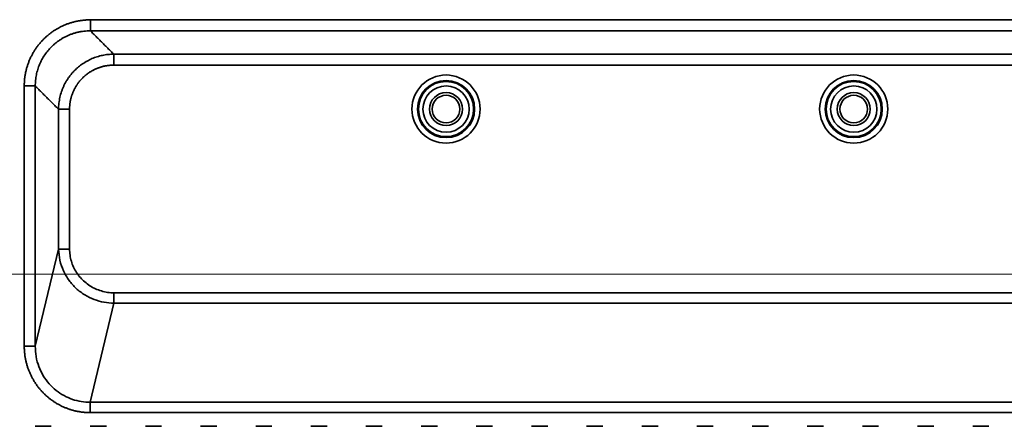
# Model space of a CAD drawing. Header units: millimetres. Extents: x 31 to 1647, y 187 to 975.
# Tile 116 of 151: x 1274 to 1363, y 690 to 727. Entities that reach past the tile are written whole.
import ezdxf

# ---------------------------------------------------------------- set-up
doc = ezdxf.new("R2010")
doc.units = ezdxf.units.MM
doc.layers.add('1', color=7, linetype='Continuous', true_color=0xffffff)
doc.styles.add('kanji2', font='simplex.shx', dxfattribs={"bigfont": 'bigfont.shx'})
doc.dimstyles.get("Standard").update_dxf_attribs({"dimtxt": 0.18, "dimasz": 0.18, "dimexe": 0.18, "dimexo": 0.0625, "dimgap": 0.09, "dimtad": 0, "dimtih": 1, "dimtoh": 1, "dimdec": 4, "dimzin": 0, "dimdsep": 46, "dimtxsty": 'Standard', "dimcen": 0.09, "dimadec": 0, "dimazin": 0, "dimtfac": 1, "dimtdec": 4, "dimtofl": 0, "dimtmove": 0, "dimatfit": 3, "dimfxl": 1, "dimtolj": 1, "dimtzin": 0, "dimarcsym": 0})

# ---------------------------------------------------------------- blocks, each defined once
blk = doc.blocks.new('_U13')
at = {"layer": '1', "color": 146, "lineweight": 13}
for p, q in [((1160.14034, 489.863674), (1160.14034, 794.404317)), ((1501.572678, 489.784801), (1501.572678, 794.404317)), ((1160.14034, 792.404317), (1163.140337, 793.208165)), ((1501.572678, 792.404317), (1498.572675, 793.208165)), ((1160.14034, 792.404317), (1501.572678, 792.404317)), ((1160.14034, 792.404317), (1163.140342, 791.600469)), ((1501.572678, 792.404317), (1498.572681, 791.600469))]:
    blk.add_line(p, q, dxfattribs=at)
at = {"layer": '1', "color": 146, "linetype": 'Continuous', "lineweight": 13, "insert": (1324.478493, 792.170809), "char_height": 3, "attachment_point": 7, "line_spacing_factor": 0.63253, "style": 'kanji2'}
blk.add_mtext('\\W0.9183;341.4', dxfattribs=at)
blk = doc.blocks.new('_Open')
at = {"color": 0, "linetype": 'ByBlock', "lineweight": -2}
for p, q in [((-1, 0.166667), (0, 0)), ((-1, -0.166667), (0, 0)), ((0, 0), (-1, 0))]:
    blk.add_line(p, q, dxfattribs=at)
blk = doc.blocks.new('_U14')
at = {"layer": '1', "color": 146, "lineweight": 13}
for p, q in [((1042.396509, 415.784238), (1042.396509, 818.404317)), ((1619.316509, 415.784238), (1619.316509, 818.404317)), ((1042.396509, 816.404317), (1045.396506, 817.208165)), ((1619.316509, 816.404317), (1616.316506, 817.208165)), ((1042.396509, 816.404317), (1619.316509, 816.404317)), ((1042.396509, 816.404317), (1045.396512, 815.600469)), ((1619.316509, 816.404317), (1616.316512, 815.600469))]:
    blk.add_line(p, q, dxfattribs=at)
at = {"layer": '1', "color": 146, "linetype": 'Continuous', "lineweight": 13, "insert": (1324.478493, 816.170809), "char_height": 3, "attachment_point": 7, "line_spacing_factor": 0.63253, "style": 'kanji2'}
blk.add_mtext('\\W0.9303;576.9', dxfattribs=at)
blk = doc.blocks.new('_U28')
at = {"layer": '1', "color": 146, "lineweight": 13}
for p, q in [((1619.316509, 703.864238), (966.892589, 703.864238)), ((968.892589, 703.864238), (968.088741, 700.864235)), ((968.892589, 703.864238), (968.892589, 415.784238)), ((968.892589, 703.864238), (969.696437, 700.864241)), ((968.892589, 415.784238), (968.088741, 418.784235)), ((968.892589, 415.784238), (969.696437, 418.784241)), ((1619.316509, 415.784238), (966.892589, 415.784238))]:
    blk.add_line(p, q, dxfattribs=at)
at = {"layer": '1', "color": 146, "linetype": 'Continuous', "lineweight": 13, "insert": (969.420097, 553.422222), "char_height": 3, "attachment_point": 7, "rotation": 90, "line_spacing_factor": 0.63253, "style": 'kanji2'}
blk.add_mtext('\\W0.9631;288.1', dxfattribs=at)

msp = doc.modelspace()

# ---------------------------------------------------------------- linework, layer by layer
at = {"layer": '1', "color": 18, "linetype": 'Continuous', "lineweight": 35}
for p, q in [((1381.5766, 726.9156), (1280.1364, 726.9156)), ((1280.1364, 725.9194), (1381.5766, 725.9194)), ((1379.4617, 723.8044), (1282.2513, 723.8044)), ((1282.2513, 722.8082), (1379.4617, 722.8082)), ((1274.1402, 720.9194), (1274.1402, 697.3315)), ((1275.1364, 697.3315), (1275.1364, 720.9194)), ((1277.2514, 718.8044), (1277.2514, 706.1302)), ((1278.2475, 706.1302), (1278.2476, 718.8044)), ((1275.1364, 697.3315), (1277.2514, 706.1302)), ((1379.4394, 702.1627), (1282.2736, 702.1627)), ((1282.2736, 701.223), (1280.1141, 692.2387)), ((1282.2736, 701.223), (1379.4394, 701.223)), ((1381.5989, 692.2387), (1280.1141, 692.2387)), ((1280.1141, 691.299), (1381.5989, 691.299)), ((1275.1186, 690.0545), (1276.5945, 690.0545)), ((1280.1186, 690.0545), (1281.5945, 690.0545)), ((1285.1186, 690.0545), (1286.5945, 690.0545)), ((1290.1186, 690.0545), (1291.5945, 690.0545)), ((1295.1186, 690.0545), (1296.5945, 690.0545)), ((1300.1186, 690.0545), (1301.5945, 690.0545)), ((1305.1186, 690.0545), (1306.5945, 690.0545)), ((1310.1186, 690.0545), (1311.5945, 690.0545)), ((1315.1186, 690.0545), (1316.5945, 690.0545)), ((1320.1186, 690.0545), (1321.5945, 690.0545)), ((1325.1186, 690.0545), (1326.5945, 690.0545)), ((1330.1186, 690.0545), (1331.5945, 690.0545)), ((1335.1186, 690.0545), (1336.5945, 690.0545)), ((1340.1186, 690.0545), (1341.5945, 690.0545)), ((1345.1186, 690.0545), (1346.5945, 690.0545)), ((1350.1186, 690.0545), (1351.5945, 690.0545)), ((1355.1186, 690.0545), (1356.5945, 690.0545)), ((1360.1186, 690.0545), (1361.5945, 690.0545))]:
    msp.add_line(p, q, dxfattribs=at)
for centre, radius in [((1312.3765, 718.8242), 3.0894), ((1312.3765, 718.8242), 2.5913), ((1312.3765, 718.8242), 2.5399), ((1312.3765, 718.8242), 2.5), ((1349.3365, 718.8242), 3.0894), ((1349.3365, 718.8242), 2.5913), ((1349.3365, 718.8242), 2.5399), ((1349.3365, 718.8242), 2.5), ((1312.3765, 718.8242), 2.1), ((1349.3365, 718.8242), 2.1), ((1312.3765, 718.8242), 1.5), ((1312.3765, 718.8242), 1.25), ((1349.3365, 718.8242), 1.5), ((1349.3365, 718.8242), 1.25)]:
    msp.add_circle(centre, radius, dxfattribs=at)
for points, degree in [([(1274.1402, 720.9194), (1274.1406, 722.1145), (1275.0526, 724.3165), (1276.7384, 726.0025), (1278.9408, 726.9152), (1280.1364, 726.9156)], 2), ([(1280.1364, 725.9194), (1282.2513, 723.8044)], 1), ([(1282.2513, 722.8082), (1281.8575, 722.8082), (1281.0829, 722.6539), (1280.3548, 722.352), (1279.6997, 721.9141), (1279.1423, 721.3569), (1278.7043, 720.7019), (1278.4023, 719.9739), (1278.2476, 719.1985), (1278.2476, 718.8044)], 2), ([(1277.2514, 718.8044), (1275.1364, 720.9194)], 1), ([(1278.2475, 706.1302), (1278.2477, 705.9435), (1278.2745, 705.5733), (1278.3949, 705.0217), (1278.5939, 704.4911), (1278.869, 703.9927), (1279.2132, 703.5364), (1279.6202, 703.1324), (1280.0819, 702.7893), (1280.5885, 702.5138), (1281.1305, 702.313), (1281.6974, 702.1903), (1282.0801, 702.163), (1282.2736, 702.1627)], 3)]:
    msp.add_open_spline(points, degree=degree, dxfattribs=at)
for points, degree, knots in [([(1280.1364, 725.9191), (1280.1364, 725.9246), (1280.1364, 725.9358), (1280.1363, 725.9692), (1280.1363, 725.9915), (1280.1363, 726.0462), (1280.1363, 726.0788), (1280.1363, 726.153), (1280.1363, 726.1947), (1280.1363, 726.2858), (1280.1363, 726.3352), (1280.1363, 726.4401), (1280.1363, 726.4956), (1280.1364, 726.6108), (1280.1364, 726.6705), (1280.1364, 726.7919), (1280.1364, 726.8538), (1280.1364, 726.9156)], 3, [0, 0, 0, 0, 0.125, 0.125, 0.25, 0.25, 0.375, 0.375, 0.5, 0.5, 0.625, 0.625, 0.75, 0.75, 0.875, 0.875, 1, 1, 1, 1]), ([(1280.1364, 725.9199), (1280.0388, 725.9183), (1279.8443, 725.915), (1279.5545, 725.8887), (1279.2685, 725.8474), (1278.9873, 725.7897), (1278.7115, 725.7167), (1278.4422, 725.6288), (1278.1799, 725.5265), (1277.9255, 725.4104), (1277.6796, 725.2811), (1277.4427, 725.1393), (1277.2156, 724.9857), (1276.9986, 724.821), (1276.7922, 724.6458), (1276.5474, 724.4139), (1276.2739, 724.1133), (1275.9875, 723.7309), (1275.7364, 723.318), (1275.5242, 722.8776), (1275.354, 722.4133), (1275.2302, 721.9289), (1275.1508, 721.4286), (1275.1409, 721.0898), (1275.1359, 720.9194)], 3, [0, 0, 0, 0, 0.0372564, 0.0742676, 0.1110355, 0.1475617, 0.1838482, 0.2198969, 0.2557095, 0.2912882, 0.3266349, 0.3617516, 0.3966404, 0.4313034, 0.4657428, 0.4999608, 0.5599914, 0.6207068, 0.6821186, 0.7442379, 0.8070754, 0.8706417, 0.9349466, 1, 1, 1, 1]), ([(1277.2508, 718.8044), (1277.2526, 718.8971), (1277.2561, 719.0817), (1277.2806, 719.3566), (1277.3186, 719.6274), (1277.3711, 719.8934), (1277.4371, 720.1539), (1277.5162, 720.4083), (1277.6078, 720.656), (1277.7113, 720.8963), (1277.8261, 721.1289), (1277.9515, 721.3532), (1278.0871, 721.5689), (1278.232, 721.7755), (1278.3856, 721.9727), (1278.5474, 722.1604), (1278.7669, 722.3909), (1279.0573, 722.6556), (1279.433, 722.9389), (1279.8408, 723.1897), (1280.2782, 723.4037), (1280.7422, 723.5771), (1281.2291, 723.7048), (1281.7346, 723.7879), (1282.0782, 723.7992), (1282.2513, 723.8049)], 3, [0, 0, 0, 0, 0.03544, 0.070577, 0.1054116, 0.1399444, 0.174176, 0.2081071, 0.2417383, 0.2750705, 0.3081041, 0.3408401, 0.3732791, 0.405422, 0.4372694, 0.4688222, 0.5000813, 0.5589128, 0.6187796, 0.679687, 0.74164, 0.8046434, 0.8687017, 0.9338192, 1, 1, 1, 1]), ([(1282.2513, 722.8082), (1282.2513, 722.87), (1282.2513, 722.9318), (1282.2513, 723.0533), (1282.2513, 723.1129), (1282.2513, 723.2281), (1282.2513, 723.2836), (1282.2513, 723.3885), (1282.2513, 723.4379), (1282.2513, 723.529), (1282.2513, 723.5707), (1282.2513, 723.6449), (1282.2513, 723.6774), (1282.2513, 723.7321), (1282.2513, 723.7543), (1282.2513, 723.7876), (1282.2513, 723.7987), (1282.2513, 723.8042)], 3, [0, 0, 0, 0, 0.125, 0.125, 0.25, 0.25, 0.375, 0.375, 0.5, 0.5, 0.625, 0.625, 0.75, 0.75, 0.875, 0.875, 1, 1, 1, 1]), ([(1275.1364, 720.9194), (1275.131, 720.9194), (1275.1199, 720.9194), (1275.0866, 720.9194), (1275.0644, 720.9194), (1275.0097, 720.9194), (1274.9772, 720.9194), (1274.9031, 720.9194), (1274.8614, 720.9194), (1274.7702, 720.9194), (1274.7208, 720.9194), (1274.6158, 720.9194), (1274.5602, 720.9194), (1274.445, 720.9194), (1274.3853, 720.9194), (1274.2638, 720.9194), (1274.202, 720.9194), (1274.1402, 720.9194)], 3, [0, 0, 0, 0, 0.125, 0.125, 0.25, 0.25, 0.375, 0.375, 0.5, 0.5, 0.625, 0.625, 0.75, 0.75, 0.875, 0.875, 1, 1, 1, 1]), ([(1278.2475, 718.8044), (1278.1857, 718.8044), (1278.1239, 718.8044), (1278.0024, 718.8044), (1277.9427, 718.8044), (1277.8275, 718.8044), (1277.772, 718.8044), (1277.667, 718.8044), (1277.6175, 718.8044), (1277.5264, 718.8044), (1277.4847, 718.8044), (1277.4105, 718.8044), (1277.378, 718.8044), (1277.3233, 718.8044), (1277.3011, 718.8044), (1277.2678, 718.8044), (1277.2567, 718.8044), (1277.2514, 718.8044)], 3, [0, 0, 0, 0, 0.125, 0.125, 0.25, 0.25, 0.375, 0.375, 0.5, 0.5, 0.625, 0.625, 0.75, 0.75, 0.875, 0.875, 1, 1, 1, 1]), ([(1277.2514, 706.1302), (1277.2567, 706.1302), (1277.2678, 706.1302), (1277.3011, 706.1302), (1277.3233, 706.1302), (1277.378, 706.1302), (1277.4105, 706.1302), (1277.4847, 706.1302), (1277.5264, 706.1302), (1277.6175, 706.1302), (1277.667, 706.1302), (1277.772, 706.1302), (1277.8275, 706.1302), (1277.9427, 706.1302), (1278.0024, 706.1302), (1278.1239, 706.1302), (1278.1857, 706.1302), (1278.2475, 706.1302)], 3, [0, 0, 0, 0, 0.125, 0.125, 0.25, 0.25, 0.375, 0.375, 0.5, 0.5, 0.625, 0.625, 0.75, 0.75, 0.875, 0.875, 1, 1, 1, 1]), ([(1282.2736, 701.223), (1281.9713, 701.2401), (1281.3595, 701.2748), (1280.4618, 701.5354), (1279.6068, 701.9525), (1278.8309, 702.537), (1278.1692, 703.2722), (1277.6623, 704.1384), (1277.3222, 705.1054), (1277.2751, 705.7869), (1277.2514, 706.1302)], 3, [0, 0, 0, 0, 0.1165205, 0.2357879, 0.3576214, 0.4818422, 0.6082895, 0.7368367, 0.867409, 1, 1, 1, 1]), ([(1282.2736, 702.1627), (1282.2736, 702.0609), (1282.2736, 701.9591), (1282.2736, 701.7649), (1282.2736, 701.6725), (1282.2736, 701.5057), (1282.2736, 701.4313), (1282.2736, 701.3073), (1282.2736, 701.2578), (1282.2736, 701.223)], 3, [0, 0, 0, 0, 0.25, 0.25, 0.5, 0.5, 0.75, 0.75, 1, 1, 1, 1]), ([(1275.1404, 697.3315), (1275.1348, 697.3312), (1275.1235, 697.331), (1275.0899, 697.3308), (1275.0675, 697.3307), (1275.0124, 697.3305), (1274.9798, 697.3305), (1274.9052, 697.3304), (1274.8634, 697.3305), (1274.7719, 697.3305), (1274.7223, 697.3306), (1274.617, 697.3307), (1274.5613, 697.3308), (1274.4458, 697.331), (1274.3859, 697.3311), (1274.2641, 697.3313), (1274.2022, 697.3314), (1274.1402, 697.3315)], 3, [0, 0, 0, 0, 0.125, 0.125, 0.25, 0.25, 0.375, 0.375, 0.5, 0.5, 0.625, 0.625, 0.75, 0.75, 0.875, 0.875, 1, 1, 1, 1]), ([(1280.1141, 691.299), (1278.9302, 691.3002), (1277.8391, 691.7523), (1276.7408, 692.2073), (1275.0546, 693.9008), (1274.5975, 695.0116), (1274.1417, 696.1195), (1274.1402, 697.3315)], 2, [0, 0, 0, 0.25, 0.25, 0.5, 0.75, 0.75, 1, 1, 1]), ([(1275.1364, 697.3315), (1275.1514, 697.0109), (1275.181, 696.377), (1275.4415, 695.4665), (1275.8407, 694.6356), (1276.3728, 693.9067), (1277.0099, 693.2975), (1277.7276, 692.8188), (1278.4998, 692.4811), (1279.3017, 692.2733), (1279.8451, 692.2502), (1280.1141, 692.2387)], 3, [0, 0, 0, 0, 0.1214699, 0.2402021, 0.3562056, 0.4695335, 0.5802755, 0.6885503, 0.7944964, 0.8982627, 1, 1, 1, 1]), ([(1280.1141, 692.2387), (1280.1141, 692.2039), (1280.1141, 692.1544), (1280.1141, 692.0304), (1280.1141, 691.956), (1280.1141, 691.7892), (1280.1141, 691.6968), (1280.1141, 691.5026), (1280.1141, 691.4008), (1280.1141, 691.299)], 3, [0, 0, 0, 0, 0.25, 0.25, 0.5, 0.5, 0.75, 0.75, 1, 1, 1, 1])]:
    msp.add_open_spline(points, degree=degree, knots=knots, dxfattribs=at)

# ---------------------------------------------------------------- dimensions: what is measured, and where the dimension line sits
at = {"layer": '1', "color": 146, "linetype": 'Continuous', "lineweight": 13}
for base, p1, p2, picture, middle in [((1619.3165, 816.4043), (1042.3965, 415.7842), (1619.3165, 415.7842), '_U14', (1330.8565, 816.4043)), ((1501.5727, 792.4043), (1160.1403, 489.8637), (1501.5727, 489.7848), '_U13', (1330.8565, 792.4043))]:
    dim = msp.add_linear_dim(base=base, p1=p1, p2=p2, dimstyle='Standard', override={"dimtxt": 3, "dimasz": 3, "dimexe": 2, "dimexo": 0, "dimgap": 0.6, "dimtad": 1, "dimtih": 1, "dimtoh": 0, "dimdec": 1, "dimlfac": 1, "dimzin": 8, "dimdsep": 46, "dimlunit": 2, "dimtxsty": 'kanji2', "dimblk1": 'Open', "dimblk2": 'Open', "dimsah": 1, "dimse1": 0, "dimse2": 0, "dimsd1": 0, "dimsd2": 0, "dimclrd": 146, "dimclre": 146, "dimclrt": 146, "dimtol": 0, "dimtm": -0.1, "dimtfac": 0.833333, "dimtdec": 2, "dimtofl": 1, "dimtmove": 0, "dimtzin": 8, "dimlwd": 13, "dimlwe": 13}, dxfattribs=at)
    dim.commit()
    dim.dimension.update_dxf_attribs({"geometry": picture, "text_midpoint": middle, "dimtype": 160})
dim = msp.add_linear_dim(base=(968.8926, 415.7842), p1=(1619.3165, 703.8642), p2=(1619.3165, 415.7842), angle=90, dimstyle='Standard', override={"dimtxt": 3, "dimasz": 3, "dimexe": 2, "dimexo": 0, "dimgap": 0.6, "dimtad": 1, "dimtih": 0, "dimtoh": 0, "dimdec": 1, "dimlfac": 1, "dimzin": 8, "dimdsep": 46, "dimlunit": 2, "dimtxsty": 'kanji2', "dimblk1": 'Open', "dimblk2": 'Open', "dimsah": 1, "dimse1": 0, "dimse2": 0, "dimsd1": 0, "dimsd2": 0, "dimclrd": 146, "dimclre": 146, "dimclrt": 146, "dimtol": 0, "dimtm": -0.1, "dimtfac": 0.833333, "dimtdec": 2, "dimtofl": 1, "dimtmove": 0, "dimtzin": 8, "dimlwd": 13, "dimlwe": 13}, dxfattribs=at)
dim.commit()
dim.dimension.update_dxf_attribs({"geometry": '_U28', "text_midpoint": (968.8926, 559.8242), "dimtype": 160})

doc.saveas('drawing.dxf')
